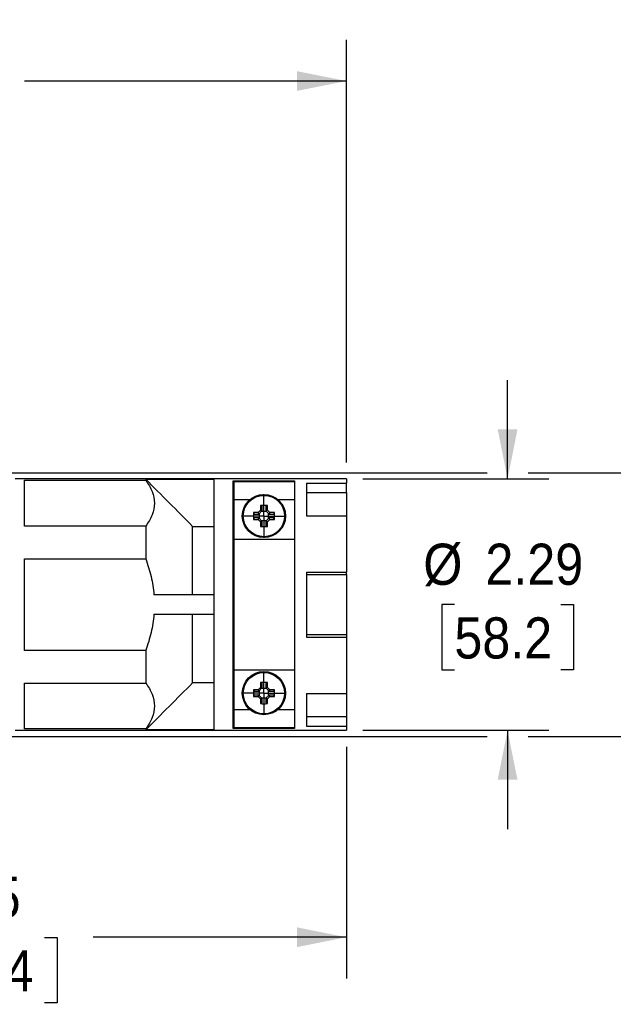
# Model space of a CAD drawing. Header units: inches. Extents: x 0 to 33, y 0 to 25.5.
# Tile 12 of 20: x 19.6 to 25, y 9.8 to 18.7. Entities that reach past the tile are written whole.
import ezdxf

# ---------------------------------------------------------------- set-up
doc = ezdxf.new("R2010")
doc.units = ezdxf.units.IN
doc.header["$LTSCALE"] = 3
doc.header["$MEASUREMENT"] = 0
doc.linetypes.add('SLD-Center', pattern=[0.75, 0.6, -0.05, 0.05, -0.05])
doc.linetypes.add('SLD-Solid', pattern=[0])
doc.layers.add('CENTER', color=40, linetype='SLD-Center')
doc.layers.add('DIMENSIONS', color=140, linetype='SLD-Solid', lineweight=25)
doc.styles.add('SLDTEXTSTYLE0', font='GOTHIC.TTF', dxfattribs={"width": 0.913})
doc.dimstyles.new('SLDDIMSTYLE1', dxfattribs={"dimtxt": 0.375, "dimasz": 0.45, "dimexe": 0, "dimexo": 0.0625, "dimgap": 0.09375, "dimtad": 0, "dimtih": 1, "dimtoh": 1, "dimrnd": 1e-09, "dimzin": 12, "dimdsep": 46, "dimtxsty": 'SLDTEXTSTYLE0', "dimsah": 1, "dimcen": 0.09, "dimadec": 0, "dimazin": 3, "dimtfac": 1, "dimtofl": 0, "dimtmove": 0, "dimatfit": 3, "dimfxl": 0, "dimfrac": 2, "dimtolj": 1, "dimtzin": 12, "dimarcsym": 0})
doc.dimstyles.new('SLDDIMSTYLE2', dxfattribs={"dimtxt": 0.375, "dimasz": 0.45, "dimexe": 0, "dimexo": 0.0625, "dimgap": 0.09375, "dimtad": 0, "dimtih": 1, "dimtoh": 1, "dimrnd": 1e-09, "dimzin": 4, "dimdsep": 46, "dimtxsty": 'SLDTEXTSTYLE0', "dimsah": 1, "dimcen": 0.09, "dimadec": 0, "dimazin": 1, "dimtfac": 1, "dimtofl": 0, "dimtmove": 0, "dimatfit": 3, "dimfxl": 0, "dimfrac": 2, "dimtolj": 1, "dimtzin": 12, "dimarcsym": 0})
doc.dimstyles.new('SLDDIMSTYLE3', dxfattribs={"dimtxt": 0.375, "dimasz": 0.45, "dimexe": 0, "dimexo": 0.0625, "dimgap": 0.09375, "dimtad": 0, "dimtih": 1, "dimtoh": 1, "dimrnd": 1e-09, "dimzin": 12, "dimdsep": 46, "dimtxsty": 'SLDTEXTSTYLE0', "dimsah": 1, "dimcen": 0.09, "dimadec": 0, "dimazin": 3, "dimtfac": 1, "dimtmove": 0, "dimatfit": 0, "dimfxl": 0, "dimfrac": 2, "dimtolj": 1, "dimtzin": 12, "dimarcsym": 0})
doc.dimstyles.new('SLDDIMSTYLE4', dxfattribs={"dimtxt": 0.375, "dimasz": 0.45, "dimexe": 0, "dimexo": 0.0625, "dimgap": 0.09375, "dimtad": 0, "dimtih": 1, "dimtoh": 1, "dimrnd": 1e-09, "dimzin": 4, "dimdsep": 46, "dimtxsty": 'SLDTEXTSTYLE0', "dimsah": 1, "dimcen": 0.09, "dimadec": 0, "dimazin": 1, "dimtfac": 1, "dimtmove": 0, "dimatfit": 0, "dimfxl": 0, "dimfrac": 2, "dimtolj": 1, "dimtzin": 12, "dimarcsym": 0})

# ---------------------------------------------------------------- blocks, each defined once
blk = doc.blocks.new('_D_2')
at = {"layer": 'DIMENSIONS'}
for p, q in [((14.5846, 14.6695), (14.5846, 18.5458)), ((22.5858, 14.6951), (22.5858, 18.5458)), ((14.5846, 18.1708), (17.5187, 18.1708)), ((17.9618, 18.168), (17.8475, 18.168)), ((17.8475, 18.168), (17.8475, 17.5726)), ((19.2087, 18.168), (19.3229, 18.168)), ((19.3229, 18.168), (19.3229, 17.5726)), ((22.5858, 18.1708), (19.6518, 18.1708)), ((17.8475, 17.5726), (17.9618, 17.5726)), ((19.3229, 17.5726), (19.2087, 17.5726))]:
    blk.add_line(p, q, dxfattribs=at)
for points in [[(14.5846, 18.1708), (15.0346, 18.0808), (15.0346, 18.2608)], [(22.5858, 18.1708), (22.1358, 18.2608), (22.1358, 18.0808)]]:
    blk.add_solid(points, dxfattribs=at)
at = {"layer": 'DIMENSIONS', "char_height": 0.375, "attachment_point": 1, "style": 'SLDTEXTSTYLE0'}
for s, insert in [('8.00', (18.1003, 18.7231)), ('203.2', (17.9618, 18.0517))]:
    blk.add_mtext(s, dxfattribs=dict(at, insert=insert))
blk = doc.blocks.new('_D_3')
at = {"layer": 'DIMENSIONS'}
for p, q in [((22.5858, 12.1038), (22.5858, 9.993)), ((15.8366, 11.3991), (15.8366, 9.993)), ((15.8366, 10.368), (18.1446, 10.368)), ((18.5878, 10.3651), (18.4735, 10.3651)), ((18.4735, 10.3651), (18.4735, 9.7698)), ((19.8347, 10.3651), (19.9489, 10.3651)), ((19.9489, 10.3651), (19.9489, 9.7698)), ((22.5858, 10.368), (20.2778, 10.368)), ((18.4735, 9.7698), (18.5878, 9.7698)), ((19.9489, 9.7698), (19.8347, 9.7698))]:
    blk.add_line(p, q, dxfattribs=at)
for points in [[(15.8366, 10.368), (16.2866, 10.278), (16.2866, 10.458)], [(22.5858, 10.368), (22.1358, 10.458), (22.1358, 10.278)]]:
    blk.add_solid(points, dxfattribs=at)
at = {"layer": 'DIMENSIONS', "char_height": 0.375, "attachment_point": 1, "style": 'SLDTEXTSTYLE0'}
for s, insert in [('6.75', (18.7263, 10.9203)), ('171.4', (18.5878, 10.2488))]:
    blk.add_mtext(s, dxfattribs=dict(at, insert=insert))
blk = doc.blocks.new('_D_4')
at = {"layer": 'DIMENSIONS'}
for p, q in [((24.0539, 14.5451), (24.0539, 15.4451)), ((22.7358, 14.5451), (24.4289, 14.5451)), ((23.569, 13.3995), (23.4548, 13.3995)), ((23.4548, 13.3995), (23.4548, 12.8042)), ((24.5388, 13.3995), (24.6531, 13.3995)), ((24.6531, 13.3995), (24.6531, 12.8042)), ((23.4548, 12.8042), (23.569, 12.8042)), ((24.6531, 12.8042), (24.5388, 12.8042)), ((22.7358, 12.2538), (24.4289, 12.2538)), ((24.0539, 12.2538), (24.0539, 11.3538))]:
    blk.add_line(p, q, dxfattribs=at)
for points in [[(24.0539, 14.5451), (24.1439, 14.9951), (23.9639, 14.9951)], [(24.0539, 12.2538), (23.9639, 11.8038), (24.1439, 11.8038)]]:
    blk.add_solid(points, dxfattribs=at)
at = {"layer": 'DIMENSIONS', "char_height": 0.375, "attachment_point": 1, "style": 'SLDTEXTSTYLE0'}
for s, insert in [('%%c', (23.2862, 13.9546)), ('2.29', (23.8518, 13.9546)), ('58.2', (23.569, 13.2832))]:
    blk.add_mtext(s, dxfattribs=dict(at, insert=insert))
blk = doc.blocks.new('_D_5')
at = {"layer": 'DIMENSIONS'}
for p, q in [((26.6016, 14.6003), (26.6016, 15.5003)), ((19.2365, 14.6003), (23.8664, 14.6003)), ((24.2414, 14.6003), (26.9766, 14.6003)), ((26.1167, 13.3995), (26.0024, 13.3995)), ((26.0024, 13.3995), (26.0024, 12.8042)), ((27.0865, 13.3995), (27.2007, 13.3995)), ((27.2007, 13.3995), (27.2007, 12.8042)), ((26.0024, 12.8042), (26.1167, 12.8042)), ((27.2007, 12.8042), (27.0865, 12.8042)), ((19.2365, 12.1987), (23.8664, 12.1987)), ((24.2414, 12.1987), (26.9766, 12.1987)), ((26.6016, 12.1987), (26.6016, 11.2987))]:
    blk.add_line(p, q, dxfattribs=at)
for points in [[(26.6016, 14.6003), (26.6916, 15.0503), (26.5116, 15.0503)], [(26.6016, 12.1987), (26.5116, 11.7487), (26.6916, 11.7487)]]:
    blk.add_solid(points, dxfattribs=at)
at = {"layer": 'DIMENSIONS', "char_height": 0.375, "attachment_point": 1, "style": 'SLDTEXTSTYLE0'}
for s, insert in [('%%c', (25.8339, 13.9546)), ('2.40', (26.3995, 13.9546)), ('61.0', (26.1167, 13.2832))]:
    blk.add_mtext(s, dxfattribs=dict(at, insert=insert))
blk = doc.blocks.new('SW_CENTERMARKSYMBOL_0')
at = {"layer": 'CENTER', "color": 0}
for p, q in [((0, 0.1), (0, 0.1984)), ((0, 0), (0, 0.1)), ((-0.1, 0), (-0.1984, 0)), ((0, 0), (-0.1, 0)), ((0, 0), (0, -0.1)), ((0, 0), (0.1, 0)), ((0.1, 0), (0.1984, 0)), ((0, -0.1), (0, -0.1984))]:
    blk.add_line(p, q, dxfattribs=at)
blk = doc.blocks.new('SW_CENTERMARKSYMBOL_1')
at = {"layer": 'CENTER', "color": 0}
for p, q in [((0, 0.1), (0, 0.1984)), ((0, 0), (0, 0.1)), ((-0.1, 0), (-0.1984, 0)), ((0, 0), (-0.1, 0)), ((0, 0), (0, -0.1)), ((0, 0), (0.1, 0)), ((0.1, 0), (0.1984, 0)), ((0, -0.1), (0, -0.1984))]:
    blk.add_line(p, q, dxfattribs=at)

msp = doc.modelspace()

# ---------------------------------------------------------------- linework, layer by layer
for p, q in [((22.5858, 14.5451), (19.5661, 14.5451)), ((20.7572, 14.5417), (21.3772, 14.5417)), ((20.7572, 14.5417), (20.7572, 14.5322)), ((21.3772, 14.5417), (21.3772, 12.2572)), ((22.5858, 14.5451), (22.5858, 14.5061)), ((19.6516, 14.5322), (20.7572, 14.5322)), ((19.6516, 14.1148), (19.6516, 14.5322)), ((21.5543, 12.2708), (21.5543, 14.5281)), ((21.5543, 14.5281), (22.1134, 14.5281)), ((21.5632, 14.5205), (22.1134, 14.5205)), ((21.5632, 14.3564), (21.5632, 14.5205)), ((22.1134, 14.5281), (22.1134, 12.2708)), ((22.2233, 14.5061), (22.5858, 14.5061)), ((22.2233, 14.5061), (22.2233, 14.2096)), ((22.5858, 14.4205), (22.5858, 14.5061)), ((22.2233, 14.4205), (22.5858, 14.4205)), ((22.5858, 14.4205), (22.5858, 14.2096)), ((21.5632, 14.3564), (21.7062, 14.3564)), ((21.5632, 13.9951), (21.5632, 14.3564)), ((21.8026, 14.3021), (21.8026, 14.2593)), ((21.8165, 14.2538), (21.8165, 14.2954)), ((21.8512, 14.2954), (21.8512, 14.2538)), ((21.8651, 14.2593), (21.8651, 14.3021)), ((21.9615, 14.3564), (22.1134, 14.3564)), ((21.7811, 14.2378), (21.7383, 14.2378)), ((21.745, 14.2239), (21.7867, 14.2239)), ((21.7867, 14.1892), (21.745, 14.1892)), ((21.8026, 14.2593), (21.7811, 14.2378)), ((21.7867, 14.2239), (21.7868, 14.2241)), ((21.7868, 14.1891), (21.7867, 14.1892)), ((21.7868, 14.2241), (21.8164, 14.2536)), ((21.8164, 14.1595), (21.7868, 14.1891)), ((21.7921, 14.2294), (21.7921, 14.1837)), ((21.8567, 14.2483), (21.811, 14.2483)), ((21.8164, 14.2536), (21.8165, 14.2538)), ((21.8512, 14.2538), (21.8514, 14.2536)), ((21.8514, 14.2536), (21.8809, 14.2241)), ((21.8809, 14.1891), (21.8514, 14.1595)), ((21.8866, 14.2378), (21.8651, 14.2593)), ((21.8756, 14.1837), (21.8756, 14.2294)), ((21.8809, 14.2241), (21.8811, 14.2239)), ((21.8811, 14.1892), (21.8809, 14.1891)), ((21.8811, 14.2239), (21.9227, 14.2239)), ((21.9227, 14.1892), (21.8811, 14.1892)), ((21.9294, 14.2378), (21.8866, 14.2378)), ((22.2233, 14.2096), (22.5858, 14.2096)), ((22.5858, 14.2096), (22.5858, 13.696)), ((20.7572, 14.1148), (19.6516, 14.1148)), ((20.7572, 14.1148), (20.7572, 13.8169)), ((21.1843, 13.4881), (21.1843, 14.1125)), ((21.1843, 14.1125), (21.3772, 14.1125)), ((21.7383, 14.1753), (21.7811, 14.1753)), ((21.7811, 14.1753), (21.8026, 14.1538)), ((21.8026, 14.1538), (21.8026, 14.111)), ((21.811, 14.1648), (21.8567, 14.1648)), ((21.8165, 14.1594), (21.8164, 14.1595)), ((21.8165, 14.1177), (21.8165, 14.1594)), ((21.8514, 14.1595), (21.8512, 14.1594)), ((21.8512, 14.1594), (21.8512, 14.1177)), ((21.8651, 14.1538), (21.8866, 14.1753)), ((21.8651, 14.111), (21.8651, 14.1538)), ((21.8866, 14.1753), (21.9294, 14.1753)), ((21.5632, 13.9458), (21.5543, 13.9458)), ((21.5632, 12.8039), (21.5632, 13.9951)), ((21.5632, 13.9951), (22.1134, 13.9951)), ((19.6516, 13.8169), (20.7572, 13.8169)), ((19.6516, 12.9821), (19.6516, 13.8169)), ((22.2233, 13.696), (22.5858, 13.696)), ((22.2233, 13.696), (22.2233, 13.1029)), ((22.2233, 13.6731), (22.5858, 13.6731)), ((22.5858, 13.6731), (22.5858, 13.696)), ((22.5858, 13.6731), (22.5858, 13.1259)), ((21.3772, 13.4881), (20.8322, 13.4881)), ((20.8322, 13.3109), (21.3772, 13.3109)), ((21.1843, 12.6864), (21.1843, 13.3109)), ((22.2233, 13.1259), (22.5858, 13.1259)), ((22.2233, 13.1029), (22.5858, 13.1029)), ((22.5858, 13.1259), (22.5858, 13.1029)), ((22.5858, 13.1029), (22.5858, 12.5894)), ((20.7572, 12.9821), (19.6516, 12.9821)), ((20.7572, 12.9821), (20.7572, 12.6842)), ((21.5543, 12.8531), (21.5632, 12.8531)), ((21.5632, 12.8039), (22.1134, 12.8039)), ((21.5632, 12.4425), (21.5632, 12.8039)), ((19.6516, 12.6842), (20.7572, 12.6842)), ((19.6516, 12.2668), (19.6516, 12.6842)), ((21.3772, 12.6864), (21.1843, 12.6864)), ((21.8026, 12.6879), (21.8026, 12.6451)), ((21.8165, 12.6396), (21.8165, 12.6813)), ((21.8512, 12.6813), (21.8512, 12.6396)), ((21.8651, 12.6451), (21.8651, 12.6879)), ((21.7811, 12.6236), (21.7383, 12.6236)), ((21.745, 12.6098), (21.7867, 12.6098)), ((21.7867, 12.575), (21.745, 12.575)), ((21.8026, 12.6451), (21.7811, 12.6236)), ((21.7867, 12.6098), (21.7868, 12.6099)), ((21.7868, 12.5749), (21.7867, 12.575)), ((21.7868, 12.6099), (21.8164, 12.6395)), ((21.8164, 12.5453), (21.7868, 12.5749)), ((21.7921, 12.6152), (21.7921, 12.5695)), ((21.8567, 12.6341), (21.811, 12.6341)), ((21.8164, 12.6395), (21.8165, 12.6396)), ((21.8512, 12.6396), (21.8514, 12.6395)), ((21.8514, 12.6395), (21.8809, 12.6099)), ((21.8809, 12.5749), (21.8514, 12.5453)), ((21.8866, 12.6236), (21.8651, 12.6451)), ((21.8756, 12.5695), (21.8756, 12.6152)), ((21.8809, 12.6099), (21.8811, 12.6098)), ((21.8811, 12.575), (21.8809, 12.5749)), ((21.8811, 12.6098), (21.9227, 12.6098)), ((21.9227, 12.575), (21.8811, 12.575)), ((21.9294, 12.6236), (21.8866, 12.6236)), ((22.2233, 12.5894), (22.5858, 12.5894)), ((22.2233, 12.5894), (22.2233, 12.2928)), ((22.5858, 12.5894), (22.5858, 12.3784)), ((21.7383, 12.5611), (21.7811, 12.5611)), ((21.7811, 12.5611), (21.8026, 12.5396)), ((21.8026, 12.5396), (21.8026, 12.4968)), ((21.811, 12.5506), (21.8567, 12.5506)), ((21.8165, 12.5452), (21.8164, 12.5453)), ((21.8165, 12.5035), (21.8165, 12.5452)), ((21.8514, 12.5453), (21.8512, 12.5452)), ((21.8512, 12.5452), (21.8512, 12.5035)), ((21.8651, 12.5396), (21.8866, 12.5611)), ((21.8651, 12.4968), (21.8651, 12.5396)), ((21.8866, 12.5611), (21.9294, 12.5611)), ((21.5632, 12.4425), (21.7062, 12.4425)), ((21.5632, 12.2784), (21.5632, 12.4425)), ((21.9615, 12.4425), (22.1134, 12.4425)), ((22.2233, 12.3784), (22.5858, 12.3784)), ((22.5858, 12.3784), (22.5858, 12.2928)), ((19.5661, 12.2538), (22.5858, 12.2538)), ((20.7572, 12.2668), (19.6516, 12.2668)), ((20.7572, 12.2668), (20.7572, 12.2572)), ((21.3772, 12.2572), (20.7572, 12.2572)), ((22.1134, 12.2708), (21.5543, 12.2708)), ((21.5632, 12.2784), (22.1134, 12.2784)), ((22.2233, 12.2928), (22.5858, 12.2928)), ((22.5858, 12.2928), (22.5858, 12.2538))]:
    msp.add_line(p, q)
for centre, radius in [((21.8339, 14.2066), 0.1969), ((21.8339, 14.2066), 0.1882), ((21.8339, 12.5924), 0.1969), ((21.8339, 12.5924), 0.1882)]:
    msp.add_circle(centre, radius)
for centre, start, end in [((21.8339, 13.6446), 87.27826, 92.72174), ((22.3958, 14.2066), 177.27826, 182.72174), ((21.2719, 14.2066), 357.27826, 2.72174), ((21.8339, 14.7685), 267.27826, 272.72174), ((21.8339, 12.0305), 87.27826, 92.72174), ((22.3958, 12.5924), 177.27826, 182.72174), ((21.2719, 12.5924), 357.27826, 2.72174), ((21.8339, 13.1543), 267.27826, 272.72174)]:
    msp.add_arc(centre, 0.6582, start, end)
for points in [[(20.7572, 14.5417), (20.8997, 14.3988), (21.0422, 14.2558), (21.1843, 14.1125)], [(21.8165, 14.2954), (21.8119, 14.2976), (21.8073, 14.2998), (21.8026, 14.3021)], [(21.8651, 14.3021), (21.8604, 14.2998), (21.8558, 14.2976), (21.8512, 14.2954)], [(21.7383, 14.2378), (21.7406, 14.2331), (21.7428, 14.2285), (21.745, 14.2239)], [(21.745, 14.1892), (21.7428, 14.1846), (21.7406, 14.18), (21.7383, 14.1753)], [(21.7811, 14.2378), (21.783, 14.2332), (21.7849, 14.2286), (21.7868, 14.2241)], [(21.7811, 14.1753), (21.783, 14.1799), (21.7849, 14.1845), (21.7868, 14.1891)], [(21.8026, 14.2593), (21.8072, 14.2574), (21.8118, 14.2555), (21.8164, 14.2536)], [(21.8651, 14.2593), (21.8605, 14.2574), (21.8559, 14.2555), (21.8514, 14.2536)], [(21.8866, 14.2378), (21.8847, 14.2332), (21.8828, 14.2286), (21.8809, 14.2241)], [(21.8866, 14.1753), (21.8847, 14.1799), (21.8828, 14.1845), (21.8809, 14.1891)], [(21.9227, 14.2239), (21.9249, 14.2285), (21.9271, 14.2331), (21.9294, 14.2378)], [(21.9294, 14.1753), (21.9271, 14.18), (21.9249, 14.1846), (21.9227, 14.1892)], [(21.8026, 14.1538), (21.8072, 14.1557), (21.8118, 14.1576), (21.8164, 14.1595)], [(21.8026, 14.111), (21.8073, 14.1133), (21.8119, 14.1155), (21.8165, 14.1177)], [(21.8512, 14.1177), (21.8558, 14.1155), (21.8604, 14.1133), (21.8651, 14.111)], [(21.8651, 14.1538), (21.8605, 14.1557), (21.8559, 14.1576), (21.8514, 14.1595)], [(21.1843, 12.6864), (21.0422, 12.5432), (20.8997, 12.4002), (20.7572, 12.2572)], [(21.8165, 12.6813), (21.8119, 12.6834), (21.8073, 12.6857), (21.8026, 12.6879)], [(21.8651, 12.6879), (21.8604, 12.6857), (21.8558, 12.6834), (21.8512, 12.6813)], [(21.7383, 12.6236), (21.7406, 12.6189), (21.7428, 12.6143), (21.745, 12.6098)], [(21.745, 12.575), (21.7428, 12.5705), (21.7406, 12.5658), (21.7383, 12.5611)], [(21.7811, 12.6236), (21.783, 12.6191), (21.7849, 12.6145), (21.7868, 12.6099)], [(21.7811, 12.5611), (21.783, 12.5657), (21.7849, 12.5703), (21.7868, 12.5749)], [(21.8026, 12.6451), (21.8072, 12.6432), (21.8118, 12.6413), (21.8164, 12.6395)], [(21.8651, 12.6451), (21.8605, 12.6432), (21.8559, 12.6413), (21.8514, 12.6395)], [(21.8866, 12.6236), (21.8847, 12.6191), (21.8828, 12.6145), (21.8809, 12.6099)], [(21.8866, 12.5611), (21.8847, 12.5657), (21.8828, 12.5703), (21.8809, 12.5749)], [(21.9227, 12.6098), (21.9249, 12.6143), (21.9271, 12.6189), (21.9294, 12.6236)], [(21.9294, 12.5611), (21.9271, 12.5658), (21.9249, 12.5705), (21.9227, 12.575)], [(21.8026, 12.5396), (21.8072, 12.5415), (21.8118, 12.5434), (21.8164, 12.5453)], [(21.8026, 12.4968), (21.8073, 12.4991), (21.8119, 12.5013), (21.8165, 12.5035)], [(21.8512, 12.5035), (21.8558, 12.5013), (21.8604, 12.4991), (21.8651, 12.4968)], [(21.8651, 12.5396), (21.8605, 12.5415), (21.8559, 12.5434), (21.8514, 12.5453)]]:
    msp.add_open_spline(points, degree=3)
for points, knots in [([(20.7572, 14.5322), (20.7817, 14.4985), (20.8015, 14.4643), (20.8286, 14.3948), (20.8359, 14.3595), (20.8359, 14.2875), (20.8286, 14.2521), (20.8015, 14.1826), (20.7817, 14.1485), (20.7572, 14.1148)], [0, 0, 0, 0, 0.25, 0.25, 0.5, 0.5, 0.75, 0.75, 1, 1, 1, 1]), ([(20.7572, 13.8169), (20.7764, 13.7641), (20.7928, 13.7104), (20.812, 13.6281), (20.8175, 13.6004), (20.8265, 13.5444), (20.8299, 13.5161), (20.8322, 13.4881)], [0, 0, 0, 0, 0.5, 0.5, 0.75, 0.75, 1, 1, 1, 1]), ([(20.8322, 13.3109), (20.8276, 13.2552), (20.8187, 13.1998), (20.7995, 13.117), (20.7921, 13.0895), (20.7758, 13.0353), (20.7668, 13.0085), (20.7572, 12.9821)], [0, 0, 0, 0, 0.5, 0.5, 0.75, 0.75, 1, 1, 1, 1]), ([(20.7572, 12.6842), (20.7817, 12.6505), (20.8015, 12.6163), (20.8286, 12.5468), (20.8359, 12.5115), (20.8359, 12.4395), (20.8286, 12.4041), (20.8015, 12.3346), (20.7817, 12.3005), (20.7572, 12.2668)], [0, 0, 0, 0, 0.25, 0.25, 0.5, 0.5, 0.75, 0.75, 1, 1, 1, 1])]:
    msp.add_open_spline(points, degree=3, knots=knots)

# ---------------------------------------------------------------- block references
at = {"layer": 'CENTER'}
for name, p in [('SW_CENTERMARKSYMBOL_0', (21.8339, 14.2066)), ('SW_CENTERMARKSYMBOL_1', (21.8339, 12.5924))]:
    msp.add_blockref(name, p, dxfattribs=at)

# ---------------------------------------------------------------- dimensions: what is measured, and where the dimension line sits
at = {"layer": 'DIMENSIONS'}
for base, p1, p2, dimstyle, picture, middle in [((22.5858, 18.1708), (14.5846, 14.5195), (22.5858, 14.5451), 'SLDDIMSTYLE2', '_D_2', (18.5852, 18.1708)), ((22.5858, 10.368), (15.8366, 11.5491), (22.5858, 12.2538), 'SLDDIMSTYLE1', '_D_3', (19.2112, 10.368))]:
    dim = msp.add_linear_dim(base=base, p1=p1, p2=p2, angle=0, dimstyle=dimstyle, dxfattribs=at)
    dim.commit()
    dim.dimension.update_dxf_attribs({"geometry": picture, "text_midpoint": middle, "dimtype": 160})
for base, p1, p2, dimstyle, picture, middle in [((26.6016, 12.1987), (19.0865, 14.6003), (19.0865, 12.1987), 'SLDDIMSTYLE4', '_D_5', (26.6016, 13.3995)), ((24.0539, 14.5451), (22.5858, 12.2538), (22.5858, 14.5451), 'SLDDIMSTYLE3', '_D_4', (24.0539, 13.3995))]:
    dim = msp.add_linear_dim(base=base, p1=p1, p2=p2, angle=90, text='%%c<>', dimstyle=dimstyle, dxfattribs=at)
    dim.commit()
    dim.dimension.update_dxf_attribs({"geometry": picture, "text_midpoint": middle, "dimtype": 160})

doc.saveas('drawing.dxf')
